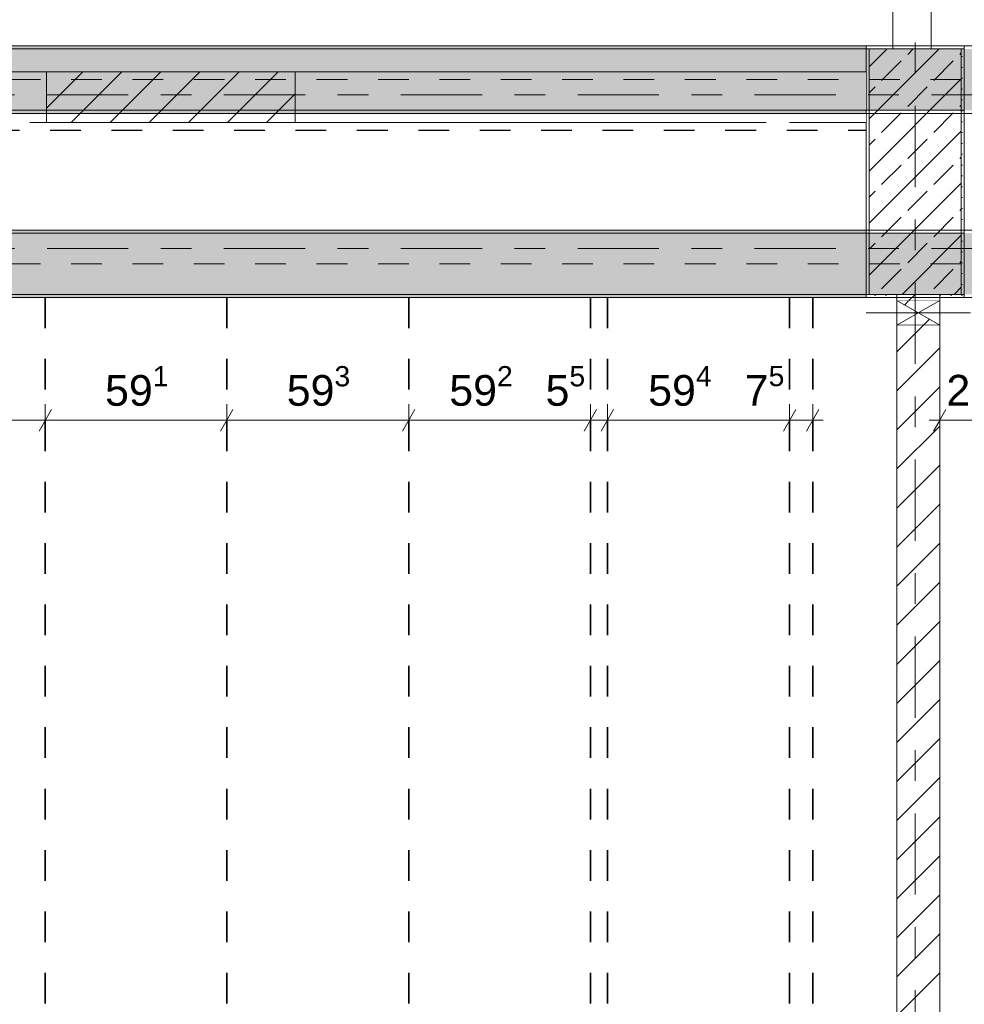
# Model space of a CAD drawing. Header units: metres. Extents: x -3.6 to 84.5, y -11 to 16.8.
# Tile 140 of 229: x 44.4 to 47.5, y 2.9 to 6.1. Entities that reach past the tile are written whole.
import ezdxf

# ---------------------------------------------------------------- set-up
doc = ezdxf.new("R2010")
doc.units = ezdxf.units.M
doc.header["$MEASUREMENT"] = 0
for name, pattern in [('Achse', [0.2, 0.1, -0.05, 0, -0.05]), ('Strichlinie doppelt', [0.546806, 0.264583, -0.105833, 0.070556, -0.105833]), ('Strichlinie eng', [0.115, 0.075, -0.04]), ('Wipeout_Contour', [1, 0, -1])]:
    doc.linetypes.add(name, pattern=pattern)
for name, color, linetype in [('155 - Bemaßung_ Beschriftung.Ausbau - Deckenelemente', 7, 'Continuous'), ('301 - Elemente.Linie', 7, 'Continuous'), ('451 - Universal.Achsen Raster', 7, 'Continuous'), ('605 - Struktur.Wand Innen', 7, 'Continuous'), ('607 - Struktur.Stütze', 7, 'Continuous'), ('608 - Struktur.Träger', 7, 'Continuous'), ('Abbruch_605 - Struktur.Wand Innen', 7, 'Continuous'), ('Neubau_302 - Elemente.Schraffur', 7, 'Continuous'), ('Neubau_605 - Struktur.Wand Innen', 7, 'Continuous')]:
    doc.layers.add(name, color=color, linetype=linetype)
doc.styles.add('ERSTELLTER_STIL_2', font='txt')
doc.linetypes.add('Abbruch 1', pattern='A,0,[1,2022.0244.A_L5A-PL04.10_iA_Deckenelemente 3.OG1.Shx,S=0.001984,R=0,X=0,Y=0],-0.25,0', length=0.25)
doc.dimstyles.new('ERSTELLTER_STIL__1', dxfattribs={"dimtxt": 0.1, "dimasz": 0.0532, "dimexe": 0.18, "dimexo": 0.0625, "dimgap": 0, "dimtad": 1, "dimtih": 1, "dimtoh": 1, "dimzin": 0, "dimdsep": 46, "dimtxsty": 'ERSTELLTER_STIL_2', "dimblk": 'ARROWHEAD_2', "dimblk1": 'ARROWHEAD_2', "dimblk2": 'ARROWHEAD_2', "dimcen": 0.09, "dimse1": 1, "dimse2": 1, "dimclrd": 7, "dimclre": 7, "dimclrt": 7, "dimazin": 0, "dimtfac": 1, "dimtdec": 4, "dimtmove": 0, "dimatfit": 3, "dimfxl": 1, "dimtolj": 1, "dimtzin": 0, "dimarcsym": 0})
doc.dimstyles.new('ERSTELLTER_STIL__2', dxfattribs={"dimtxt": 0.1, "dimasz": 0.0532, "dimexe": 0.18, "dimexo": 0.0625, "dimgap": 0, "dimtad": 1, "dimtih": 1, "dimtoh": 1, "dimzin": 0, "dimdsep": 46, "dimtxsty": 'ERSTELLTER_STIL_2', "dimblk": 'ARROWHEAD_2', "dimblk1": 'ARROWHEAD_2', "dimblk2": 'ARROWHEAD_2', "dimcen": 0.09, "dimse1": 1, "dimse2": 1, "dimclrd": 7, "dimclre": 7, "dimclrt": 7, "dimazin": 0, "dimtfac": 1, "dimtdec": 4, "dimtmove": 2, "dimatfit": 3, "dimfxl": 1, "dimtolj": 1, "dimtzin": 0, "dimarcsym": 0})
pattern_1 = [(45, (0, 0), (-0.08485281, 0.08485281), []), (45, (-0.04243, 0.04243), (-0.08485281, 0.08485281), [0.09, -0.03])]
pattern_2 = [(45, (0, 0), (-0.01767767, 0.01767767), [0, -0.025])]
pattern_3 = [(45, (0, 0), (-0.06363961, 0.06363961), [])]

# ---------------------------------------------------------------- blocks, each defined once
blk = doc.blocks.new('*D268')
at = {"layer": '155 - Bemaßung_ Beschriftung.Ausbau - Deckenelemente', "color": 7, "linetype": 'Continuous', "lineweight": 5}
for p, q in [((43.9162, 4.825), (43.8758, 4.755)), ((43.896, 4.7375), (43.896, 4.8425)), ((44.5162, 4.825), (44.4758, 4.755)), ((44.496, 4.7375), (44.496, 4.8425)), ((43.896, 4.79), (44.496, 4.79))]:
    blk.add_line(p, q, dxfattribs=at)
at = {"layer": '155 - Bemaßung_ Beschriftung.Ausbau - Deckenelemente', "color": 7, "lineweight": 5, "insert": (44.1201, 4.81), "char_height": 0.1, "attachment_point": 7, "style": 'ERSTELLTER_STIL_2'}
blk.add_mtext('\\A1;{\\pql;\\fArial|b0|i0|c0|p38;60}', dxfattribs=at)
blk = doc.blocks.new('ARROWHEAD_2')
at = {"color": 0, "linetype": 'Continuous', "lineweight": 0}
for p, q in [((-0.378, -0.655), (0.378, 0.655)), ((0, 0), (-1, 0))]:
    blk.add_line(p, q, dxfattribs=at)
blk = doc.blocks.new('*D269')
at = {"layer": '155 - Bemaßung_ Beschriftung.Ausbau - Deckenelemente', "color": 7, "linetype": 'Continuous', "lineweight": 5}
for p, q in [((44.5162, 4.825), (44.4758, 4.755)), ((44.496, 4.7375), (44.496, 4.8425)), ((45.1072, 4.825), (45.0668, 4.755)), ((45.087, 4.7375), (45.087, 4.8425)), ((44.496, 4.79), (45.087, 4.79))]:
    blk.add_line(p, q, dxfattribs=at)
at = {"layer": '155 - Bemaßung_ Beschriftung.Ausbau - Deckenelemente', "color": 7, "lineweight": 5, "insert": (44.6906, 4.8083), "char_height": 0.1, "attachment_point": 7, "style": 'ERSTELLTER_STIL_2'}
blk.add_mtext('\\A1;{\\pql;\\fArial|b0|i0|c0|p38;59\\fArial|b0|i0|c0|p38;\\A1{\\H.66x;\\S1^  ;}}', dxfattribs=at)
blk = doc.blocks.new('*D270')
at = {"layer": '155 - Bemaßung_ Beschriftung.Ausbau - Deckenelemente', "color": 7, "linetype": 'Continuous', "lineweight": 5}
for p, q in [((45.1072, 4.825), (45.0668, 4.755)), ((45.087, 4.7375), (45.087, 4.8425)), ((45.7002, 4.825), (45.6598, 4.755)), ((45.68, 4.7375), (45.68, 4.8425)), ((45.087, 4.79), (45.68, 4.79))]:
    blk.add_line(p, q, dxfattribs=at)
at = {"layer": '155 - Bemaßung_ Beschriftung.Ausbau - Deckenelemente', "color": 7, "lineweight": 5, "insert": (45.2826, 4.8083), "char_height": 0.1, "attachment_point": 7, "style": 'ERSTELLTER_STIL_2'}
blk.add_mtext('\\A1;{\\pql;\\fArial|b0|i0|c0|p38;59\\fArial|b0|i0|c0|p38;\\A1{\\H.66x;\\S3^  ;}}', dxfattribs=at)
blk = doc.blocks.new('*D271')
at = {"layer": '155 - Bemaßung_ Beschriftung.Ausbau - Deckenelemente', "color": 7, "linetype": 'Continuous', "lineweight": 5}
for p, q in [((45.7002, 4.825), (45.6598, 4.755)), ((45.68, 4.7375), (45.68, 4.8425)), ((46.2922, 4.825), (46.2518, 4.755)), ((46.272, 4.7375), (46.272, 4.8425)), ((45.68, 4.79), (46.272, 4.79))]:
    blk.add_line(p, q, dxfattribs=at)
at = {"layer": '155 - Bemaßung_ Beschriftung.Ausbau - Deckenelemente', "color": 7, "lineweight": 5, "char_height": 0.1, "attachment_point": 7, "style": 'ERSTELLTER_STIL_2'}
for s, insert in [('\\A1;{\\pql;\\fArial|b0|i0|c0|p38;59\\fArial|b0|i0|c0|p38;\\A1{\\H.66x;\\S2^  ;}}', (45.8121, 4.8083)), ('\\A1;{\\pql;\\fArial|b0|i0|c0|p38;5\\fArial|b0|i0|c0|p38;\\A1{\\H.66x;\\S5^  ;}}', (46.1258, 4.8083))]:
    blk.add_mtext(s, dxfattribs=dict(at, insert=insert))
blk = doc.blocks.new('*D272')
at = {"layer": '155 - Bemaßung_ Beschriftung.Ausbau - Deckenelemente', "color": 7, "linetype": 'Continuous', "lineweight": 5}
for p, q in [((46.2922, 4.825), (46.2518, 4.755)), ((46.272, 4.7375), (46.272, 4.8425)), ((46.3472, 4.825), (46.3068, 4.755)), ((46.327, 4.7375), (46.327, 4.8425)), ((46.272, 4.79), (46.327, 4.79))]:
    blk.add_line(p, q, dxfattribs=at)
blk = doc.blocks.new('*D273')
at = {"layer": '155 - Bemaßung_ Beschriftung.Ausbau - Deckenelemente', "color": 7, "linetype": 'Continuous', "lineweight": 5}
for p, q in [((46.3472, 4.825), (46.3068, 4.755)), ((46.327, 4.7375), (46.327, 4.8425)), ((46.9412, 4.825), (46.9008, 4.755)), ((46.921, 4.7375), (46.921, 4.8425)), ((46.327, 4.79), (46.921, 4.79))]:
    blk.add_line(p, q, dxfattribs=at)
at = {"layer": '155 - Bemaßung_ Beschriftung.Ausbau - Deckenelemente', "color": 7, "lineweight": 5, "char_height": 0.1, "attachment_point": 7, "style": 'ERSTELLTER_STIL_2'}
for s, insert in [('\\A1;{\\pql;\\fArial|b0|i0|c0|p38;59\\fArial|b0|i0|c0|p38;\\A1{\\H.66x;\\S4^  ;}}', (46.4601, 4.8083)), ('\\A1;{\\pql;\\fArial|b0|i0|c0|p38;7\\fArial|b0|i0|c0|p38;\\A1{\\H.66x;\\S5^  ;}}', (46.7748, 4.8089))]:
    blk.add_mtext(s, dxfattribs=dict(at, insert=insert))
blk = doc.blocks.new('*D274')
at = {"layer": '155 - Bemaßung_ Beschriftung.Ausbau - Deckenelemente', "color": 7, "linetype": 'Continuous', "lineweight": 5}
for p, q in [((46.9412, 4.825), (46.9008, 4.755)), ((46.921, 4.7375), (46.921, 4.8425)), ((46.9758, 4.755), (47.0162, 4.825)), ((46.996, 4.7375), (46.996, 4.8425)), ((46.921, 4.79), (46.996, 4.79)), ((46.996, 4.79), (47.0302, 4.79))]:
    blk.add_line(p, q, dxfattribs=at)
blk = doc.blocks.new('*D275')
at = {"layer": '155 - Bemaßung_ Beschriftung.Ausbau - Deckenelemente', "color": 7, "linetype": 'Continuous', "lineweight": 5}
for p, q in [((47.4302, 4.825), (47.3898, 4.755)), ((47.41, 4.7375), (47.41, 4.8425)), ((47.6452, 4.825), (47.6048, 4.755)), ((47.625, 4.7375), (47.625, 4.8425)), ((47.3757, 4.79), (47.41, 4.79)), ((47.41, 4.79), (47.625, 4.79))]:
    blk.add_line(p, q, dxfattribs=at)
at = {"layer": '155 - Bemaßung_ Beschriftung.Ausbau - Deckenelemente', "color": 7, "lineweight": 5, "insert": (47.4317, 4.8089), "char_height": 0.1, "attachment_point": 7, "style": 'ERSTELLTER_STIL_2'}
blk.add_mtext('\\A1;{\\pql;\\fArial|b0|i0|c0|p38;21\\fArial|b0|i0|c0|p38;\\A1{\\H.66x;\\S5^  ;}}', dxfattribs=at)

msp = doc.modelspace()

# ---------------------------------------------------------------- hatches: boundary and pattern name
at = {"layer": '607 - Struktur.Stütze', "linetype": 'Continuous', "lineweight": 0, "true_color": 0x000000}
h = msp.add_hatch(dxfattribs=at)
h.set_pattern_fill('Gips_0001', color=18, style=0, pattern_type=2)
h.set_pattern_definition(pattern_2)
h.paths.add_polyline_path([(47.17, 6.01), (47.17, 5.19), (47.27, 5.19), (47.27, 5.2), (47.18, 5.2), (47.18, 6), (47.48, 6), (47.48, 5.2), (47.41, 5.2), (47.41, 5.19), (47.49, 5.19), (47.49, 6.01)])
h = msp.add_hatch(dxfattribs=at)
h.set_pattern_fill('Beton__Stahlbeton_0001', color=18, style=0, pattern_type=2)
h.set_pattern_definition(pattern_1)
h.paths.add_polyline_path([(47.18, 5.2), (47.48, 5.2), (47.48, 6), (47.18, 6)])
at = {"layer": '608 - Struktur.Träger', "linetype": 'Continuous', "lineweight": 0, "true_color": 0x000000}
h = msp.add_hatch(dxfattribs=at)
h.set_pattern_fill('Gips_0001', color=18, style=0, pattern_type=2)
h.set_pattern_definition(pattern_2)
h.paths.add_polyline_path([(40.29, 6), (47.17, 6), (47.17, 6.01), (40.29, 6.01)])
h = msp.add_hatch(dxfattribs=at)
h.set_pattern_fill('Gips_0001', color=18, style=0, pattern_type=2)
h.set_pattern_definition(pattern_2)
h.paths.add_polyline_path([(40.29, 5.41), (40.29, 5.4), (47.17, 5.4), (47.17, 5.41)])
h = msp.add_hatch(dxfattribs=at)
h.set_pattern_fill('Gips_0001', color=18, style=0, pattern_type=2)
h.set_pattern_definition(pattern_2)
h.paths.add_polyline_path([(40.29, 5.19), (47.17, 5.19), (47.17, 5.2), (40.29, 5.2)])
at = {"layer": 'Abbruch_605 - Struktur.Wand Innen', "linetype": 'Continuous', "lineweight": 0, "true_color": 0x000000}
h = msp.add_hatch(dxfattribs=at)
h.set_pattern_fill('MW_Ziegel_0001', color=18, style=0, pattern_type=2)
h.set_pattern_definition(pattern_3)
h.paths.add_polyline_path([(47.27, 5.18), (47.34, 5.14), (47.41, 5.18)])
h = msp.add_hatch(dxfattribs=at)
h.set_pattern_fill('MW_Ziegel_0001', color=18, style=0, pattern_type=2)
h.set_pattern_definition(pattern_3)
h.paths.add_polyline_path([(47.27, 5.1), (47.41, 5.1), (47.34, 5.14)])

# ---------------------------------------------------------------- linework, layer by layer
at = {"layer": '155 - Bemaßung_ Beschriftung.Ausbau - Deckenelemente', "color": 7, "linetype": 'Achse', "lineweight": 35}
for p, q in [((44.496, 5.19), (44.496, 0.71)), ((45.087, 5.19), (45.087, 0.71)), ((45.68, 5.19), (45.68, 0.71)), ((46.272, 5.19), (46.272, 0.71)), ((46.327, 5.19), (46.327, 0.71)), ((46.921, 5.19), (46.921, 0.71)), ((46.996, 5.19), (46.996, 0.71))]:
    msp.add_line(p, q, dxfattribs=at)
at = {"layer": '301 - Elemente.Linie', "color": 1, "linetype": 'Strichlinie eng', "lineweight": 25, "flags": 128}
msp.add_lwpolyline([(40.3114, 5.7353), (47.17, 5.7353)], dxfattribs=at)
at = {"layer": '451 - Universal.Achsen Raster', "color": 160, "linetype": 'Strichlinie doppelt', "lineweight": 9, "true_color": 0x3232ff}
msp.add_line((64.935, 5.35), (-3.175, 5.35), dxfattribs=at)
at = {"layer": '605 - Struktur.Wand Innen', "color": 7, "linetype": 'Continuous', "lineweight": 13}
for p, q in [((47.2575, 8.1), (47.2575, 6)), ((47.3825, 6), (47.3825, 8.1))]:
    msp.add_line(p, q, dxfattribs=at)
at = {"layer": '605 - Struktur.Wand Innen', "color": 7, "linetype": 'Continuous', "lineweight": 5}
for p, q in [((47.27, 6), (47.2575, 6)), ((47.2825, 6), (47.27, 6)), ((47.3575, 6), (47.2825, 6)), ((47.37, 6), (47.3575, 6)), ((47.3825, 6), (47.37, 6))]:
    msp.add_line(p, q, dxfattribs=at)
at = {"layer": '607 - Struktur.Stütze', "color": 7, "linetype": 'Continuous', "lineweight": 5, "flags": 128}
msp.add_lwpolyline([(47.41, 5.19), (47.49, 5.19), (47.49, 6.01), (47.17, 6.01), (47.17, 5.19), (47.27, 5.19)], dxfattribs=at)
at = {"layer": '607 - Struktur.Stütze', "color": 7, "linetype": 'Continuous', "lineweight": 13, "flags": 128}
msp.add_lwpolyline([(47.18, 5.2), (47.48, 5.2), (47.48, 6), (47.18, 6)], close=True, dxfattribs=at)
at = {"layer": '608 - Struktur.Träger', "color": 7, "linetype": 'Continuous', "lineweight": 13}
for p, q in [((0.38, 6.01), (61.88, 6.01)), ((47.17, 6), (40.29, 6)), ((47.49, 6), (47.17, 6)), ((0.38, 5.41), (61.88, 5.41)), ((47.17, 5.4), (40.29, 5.4)), ((47.49, 5.4), (47.17, 5.4))]:
    msp.add_line(p, q, dxfattribs=at)
at = {"layer": '608 - Struktur.Träger', "color": 7, "linetype": 'Continuous', "lineweight": 5}
for p, q in [((47.17, 6.01), (40.29, 6.01)), ((47.17, 6.01), (47.17, 6)), ((47.17, 5.41), (40.29, 5.41)), ((47.17, 5.41), (47.17, 5.4)), ((47.17, 5.2), (47.17, 5.19)), ((47.17, 5.19), (40.29, 5.19))]:
    msp.add_line(p, q, dxfattribs=at)
at = {"layer": '608 - Struktur.Träger', "color": 7, "linetype": 'Achse', "lineweight": 9}
msp.add_line((0.38, 5.3), (61.88, 5.3), dxfattribs=at)
at = {"layer": 'Abbruch_605 - Struktur.Wand Innen', "color": 7, "linetype": 'Abbruch 1', "lineweight": 18}
for p, q in [((47.41, 5.18), (47.27, 5.18)), ((47.27, 5.1), (47.41, 5.1))]:
    msp.add_line(p, q, dxfattribs=at)
at = {"layer": 'Abbruch_605 - Struktur.Wand Innen', "color": 160, "linetype": 'Abbruch 1', "lineweight": 5, "true_color": 0x3232ff}
msp.add_line((47.17, 5.14), (47.51, 5.14), dxfattribs=at)
msp.add_line((47.17, 5.14), (47.51, 5.14), dxfattribs=at)
at = {"layer": 'Abbruch_605 - Struktur.Wand Innen', "color": 7, "linetype": 'Abbruch 1', "lineweight": 18, "flags": 128}
for points in [[(47.27, 5.18), (47.27, 5.1)], [(47.41, 5.1), (47.41, 5.18)]]:
    msp.add_lwpolyline(points, dxfattribs=at)
at = {"layer": 'Neubau_605 - Struktur.Wand Innen', "color": 1, "linetype": 'Continuous', "lineweight": 9}
for p, q in [((47.27, 5.1), (47.41, 5.18)), ((47.27, 5.18), (47.41, 5.1))]:
    msp.add_line(p, q, dxfattribs=at)

# ---------------------------------------------------------------- dimensions: what is measured, and where the dimension line sits
at = {"layer": '155 - Bemaßung_ Beschriftung.Ausbau - Deckenelemente', "color": 7, "linetype": 'Continuous', "lineweight": 5}
for base, p1, p2, picture, middle in [((45.087, 4.79), (44.496, 5.19), (45.087, 5.19), '*D269', (44.9019, 4.86)), ((45.68, 4.79), (45.087, 5.19), (45.68, 5.19), '*D270', (45.4939, 4.86)), ((46.272, 4.79), (45.68, 5.19), (46.272, 5.19), '*D271', (46.0234, 4.86)), ((46.921, 4.79), (46.327, 5.19), (46.921, 5.19), '*D273', (46.6714, 4.86)), ((44.496, 4.79), (43.896, 5.19), (44.496, 5.19), '*D268', (44.1963, 4.86)), ((46.3269889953, 4.7899822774), (46.2719889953, 5.1899822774), (46.3269889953, 5.1899822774), '*D272', (46.298964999, 4.8599822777)), ((46.9959889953, 4.7899822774), (46.9209889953, 5.1899822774), (46.9959889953, 5.1899822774), '*D274', (46.947964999, 4.8599822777))]:
    dim = msp.add_linear_dim(base=base, p1=p1, p2=p2, dimstyle='ERSTELLTER_STIL__1', dxfattribs=at)
    dim.commit()
    dim.dimension.update_dxf_attribs({"geometry": picture, "text_midpoint": middle, "dimtype": 160})

# ---------------------------------------------------------------- wipeouts: each hides what was drawn before it
at = {"color": 254, "linetype": 'Wipeout_Contour', "lineweight": 0, "ltscale": 179.696601}
msp.add_wipeout([(44.635, 5.925), (44.445, 5.925), (44.445, 5.76), (44.635, 5.76)], dxfattribs=at).dxf.layer = '605 - Struktur.Wand Innen'
at = {"color": 254, "linetype": 'Wipeout_Contour', "lineweight": 0, "ltscale": 184.600921}
msp.add_wipeout([(46.845, 5.925), (44.71, 5.925), (44.71, 5.76), (46.845, 5.76)], dxfattribs=at).dxf.layer = '605 - Struktur.Wand Innen'

# ---------------------------------------------------------------- next in the draw order: linework, layer by layer
at = {"layer": '605 - Struktur.Wand Innen', "color": 7, "linetype": 'Continuous', "lineweight": 13, "flags": 128}
for points in [[(44.445, 5.76), (44.635, 5.76)], [(44.71, 5.76), (46.845, 5.76)]]:
    msp.add_lwpolyline(points, dxfattribs=at)

# ---------------------------------------------------------------- next in the draw order: wipeouts: each hides what was drawn before it
at = {"color": 254, "linetype": 'Wipeout_Contour', "lineweight": 0, "ltscale": 189.635326}
msp.add_wipeout([(46.92, 5.925), (46.92, 5.76), (47.17, 5.76), (47.17, 5.925)], dxfattribs=at).dxf.layer = '605 - Struktur.Wand Innen'
at = {"color": 254, "linetype": 'Wipeout_Contour', "lineweight": 0, "ltscale": 190.504621}
msp.add_wipeout([(47.41, 5.2), (47.27, 5.2), (47.27, 5.18), (47.41, 5.18)], dxfattribs=at).dxf.layer = '605 - Struktur.Wand Innen'
at = {"color": 254, "linetype": 'Wipeout_Contour', "lineweight": 0, "ltscale": 189.922807}
msp.add_wipeout([(47.41, 5.1), (47.27, 5.1), (47.27, 0.7), (47.41, 0.7)], dxfattribs=at).dxf.layer = '605 - Struktur.Wand Innen'

# ---------------------------------------------------------------- next in the draw order: hatches: boundary and pattern name
at = {"layer": '605 - Struktur.Wand Innen', "linetype": 'Continuous', "lineweight": 0, "true_color": 0x000000}
h = msp.add_hatch(dxfattribs=at)
h.set_pattern_fill('MW_Ziegel_0001', color=18, style=0, pattern_type=2)
h.set_pattern_definition(pattern_3)
h.paths.add_polyline_path([(47.41, 5.2), (47.27, 5.2), (47.27, 5.18), (47.41, 5.18)])
h = msp.add_hatch(dxfattribs=at)
h.set_pattern_fill('MW_Ziegel_0001', color=18, style=0, pattern_type=2)
h.set_pattern_definition(pattern_3)
h.paths.add_polyline_path([(47.41, 5.1), (47.27, 5.1), (47.27, 0.7), (47.41, 0.7)])
at = {"layer": '608 - Struktur.Träger', "linetype": 'Continuous', "lineweight": 0, "true_color": 0x000000}
h = msp.add_hatch(dxfattribs=at)
h.set_pattern_fill('Beton__Stahlbeton_0001', color=18, style=0, pattern_type=2)
h.set_pattern_definition(pattern_1)
h.paths.add_polyline_path([(0.69, 5.4), (0.38, 5.4), (0.38, 5.2), (0.69, 5.2), (4.025, 5.2), (4.21, 5.2), (7.57, 5.2), (7.89, 5.2), (11.17, 5.2), (11.49, 5.2), (14.85, 5.2), (15.005, 5.2), (18.37, 5.2), (18.69, 5.2), (22.03, 5.2), (22.19, 5.2), (25.57, 5.2), (25.89, 5.2), (29.26, 5.2), (29.41, 5.2), (32.77, 5.2), (33.09, 5.2), (36.455, 5.2), (36.605, 5.2), (39.97, 5.2), (40.29, 5.2), (47.17, 5.2), (47.49, 5.2), (50.86, 5.2), (51.005, 5.2), (54.37, 5.2), (54.69, 5.2), (58.065, 5.2), (58.205, 5.2), (61.57, 5.2), (61.88, 5.2), (61.88, 5.4), (61.57, 5.4), (58.205, 5.4), (58.065, 5.4), (54.69, 5.4), (54.37, 5.4), (51.005, 5.4), (50.86, 5.4), (47.49, 5.4), (47.17, 5.4), (40.29, 5.4), (39.97, 5.4), (36.605, 5.4), (36.455, 5.4), (33.09, 5.4), (32.77, 5.4), (29.41, 5.4), (29.26, 5.4), (25.89, 5.4), (25.57, 5.4), (22.19, 5.4), (22.03, 5.4), (18.69, 5.4), (18.37, 5.4), (15.005, 5.4), (14.85, 5.4), (11.49, 5.4), (11.17, 5.4), (7.89, 5.4), (7.57, 5.4), (4.21, 5.4), (4.025, 5.4)])

# ---------------------------------------------------------------- next in the draw order: linework, layer by layer
at = {"layer": '451 - Universal.Achsen Raster', "color": 160, "linetype": 'Strichlinie doppelt', "lineweight": 9, "true_color": 0x3232ff}
msp.add_line((47.33, -10.585), (47.33, 16.355), dxfattribs=at)
at = {"layer": '605 - Struktur.Wand Innen', "color": 7, "linetype": 'Continuous', "lineweight": 13, "flags": 128}
for points in [[(47.17, 5.925), (44.37, 5.925)], [(46.92, 5.76), (47.17, 5.76)]]:
    msp.add_lwpolyline(points, dxfattribs=at)
at = {"layer": '605 - Struktur.Wand Innen', "color": 7, "linetype": 'Continuous', "lineweight": 18, "flags": 128}
for points in [[(47.27, 5.2), (47.27, 5.18)], [(47.41, 5.18), (47.41, 5.2)], [(47.27, 5.1), (47.27, 0.7)], [(47.41, 0.7), (47.41, 5.1)]]:
    msp.add_lwpolyline(points, dxfattribs=at)
at = {"layer": '608 - Struktur.Träger', "color": 7, "linetype": 'Continuous', "lineweight": 5}
msp.add_line((47.17, 5.8), (47.17, 5.79), dxfattribs=at)
at = {"layer": '608 - Struktur.Träger', "color": 7, "linetype": 'Continuous', "lineweight": 13}
msp.add_line((0.38, 5.19), (61.88, 5.19), dxfattribs=at)
at = {"layer": '608 - Struktur.Träger', "color": 7, "linetype": 'Continuous', "lineweight": 13, "flags": 128}
msp.add_lwpolyline([(47.49, 5.2), (47.17, 5.2), (40.29, 5.2), (39.97, 5.2), (36.605, 5.2), (36.455, 5.2), (33.09, 5.2), (32.77, 5.2), (29.41, 5.2), (29.26, 5.2), (25.89, 5.2), (25.57, 5.2), (22.19, 5.2), (22.03, 5.2), (18.69, 5.2), (18.37, 5.2), (15.005, 5.2), (14.85, 5.2), (11.49, 5.2)], dxfattribs=at)

# ---------------------------------------------------------------- next in the draw order: dimensions: what is measured, and where the dimension line sits
at = {"layer": '155 - Bemaßung_ Beschriftung.Ausbau - Deckenelemente', "color": 7, "linetype": 'Continuous', "lineweight": 5}
dim = msp.add_linear_dim(base=(47.624975, 4.7899822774), p1=(47.409975, 2.9499822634), p2=(47.624975, 5.1899822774), dimstyle='ERSTELLTER_STIL__2', dxfattribs=at)
dim.commit()
dim.dimension.update_dxf_attribs({"geometry": '*D275', "text_midpoint": (47.6429447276, 4.8599822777), "dimtype": 160})

# ---------------------------------------------------------------- next in the draw order: wipeouts: each hides what was drawn before it
at = {"color": 254, "linetype": 'Wipeout_Contour', "lineweight": 0, "ltscale": 181.148143}
msp.add_wipeout([(44.5, 5.925), (45.31, 5.925), (45.31, 5.76), (44.5, 5.76)], dxfattribs=at).dxf.layer = 'Neubau_302 - Elemente.Schraffur'

# ---------------------------------------------------------------- next in the draw order: hatches: boundary and pattern name
at = {"layer": '608 - Struktur.Träger', "linetype": 'Continuous', "lineweight": 0, "true_color": 0x000000}
h = msp.add_hatch(dxfattribs=at)
h.set_pattern_fill('Beton__Stahlbeton_0001', color=18, style=0, pattern_type=2)
h.set_pattern_definition(pattern_1)
h.paths.add_polyline_path([(0.69, 6), (0.38, 6), (0.38, 5.8), (0.69, 5.8), (4.025, 5.8), (4.21, 5.8), (7.57, 5.8), (7.89, 5.8), (11.17, 5.8), (11.49, 5.8), (14.85, 5.8), (15.005, 5.8), (18.37, 5.8), (18.69, 5.8), (22.03, 5.8), (22.19, 5.8), (25.57, 5.8), (25.89, 5.8), (32.77, 5.8), (33.09, 5.8), (36.455, 5.8), (36.605, 5.8), (39.97, 5.8), (40.29, 5.8), (47.17, 5.8), (47.49, 5.8), (50.86, 5.8), (51.005, 5.8), (54.37, 5.8), (54.69, 5.8), (58.065, 5.8), (58.205, 5.8), (61.57, 5.8), (61.88, 5.8), (61.88, 6), (61.57, 6), (54.69, 6), (54.37, 6), (51, 6), (50.935, 6), (47.49, 6), (47.17, 6), (40.29, 6), (39.97, 6), (33.09, 6), (32.77, 6), (25.89, 6), (25.57, 6), (18.69, 6), (18.37, 6), (14.9575, 6), (14.8925, 6), (11.49, 6), (11.17, 6), (7.89, 6), (7.57, 6)])
h = msp.add_hatch(dxfattribs=at)
h.set_pattern_fill('Gips_0001', color=18, style=0, pattern_type=2)
h.set_pattern_definition(pattern_2)
h.paths.add_polyline_path([(47.17, 5.8), (40.29, 5.8), (40.29, 5.79), (47.17, 5.79)])
at = {"layer": 'Neubau_302 - Elemente.Schraffur', "linetype": 'Continuous', "lineweight": 5}
h = msp.add_hatch(dxfattribs=at)
h.set_pattern_fill('MW_Ziegel_0001', style=0, pattern_type=2)
h.set_pattern_definition(pattern_3)
h.paths.add_polyline_path([(44.5, 5.925), (45.31, 5.925), (45.31, 5.76), (44.5, 5.76)])

# ---------------------------------------------------------------- next in the draw order: linework, layer by layer
at = {"layer": '451 - Universal.Achsen Raster', "color": 160, "linetype": 'Strichlinie doppelt', "lineweight": 9, "true_color": 0x3232ff}
msp.add_line((64.935, 5.85), (-3.175, 5.85), dxfattribs=at)
at = {"layer": '608 - Struktur.Träger', "color": 7, "linetype": 'Achse', "lineweight": 9}
msp.add_line((0.38, 5.9), (61.88, 5.9), dxfattribs=at)
at = {"layer": '608 - Struktur.Träger', "color": 7, "linetype": 'Continuous', "lineweight": 13}
msp.add_line((0.38, 5.79), (61.88, 5.79), dxfattribs=at)
at = {"layer": '608 - Struktur.Träger', "color": 7, "linetype": 'Continuous', "lineweight": 5}
msp.add_line((47.17, 5.79), (40.29, 5.79), dxfattribs=at)
at = {"layer": '608 - Struktur.Träger', "color": 7, "linetype": 'Continuous', "lineweight": 13, "flags": 128}
msp.add_lwpolyline([(47.49, 5.8), (47.17, 5.8), (40.29, 5.8), (39.97, 5.8), (36.605, 5.8), (36.455, 5.8), (33.09, 5.8), (32.77, 5.8), (25.89, 5.8), (25.57, 5.8), (22.19, 5.8), (22.03, 5.8), (18.69, 5.8), (18.37, 5.8), (15.005, 5.8), (14.85, 5.8), (11.49, 5.8), (11.17, 5.8), (7.89, 5.8), (7.57, 5.8), (4.21, 5.8), (4.025, 5.8), (0.69, 5.8), (0.38, 5.8)], dxfattribs=at)
at = {"layer": 'Neubau_302 - Elemente.Schraffur', "color": 1, "linetype": 'Continuous', "lineweight": 9, "flags": 128}
msp.add_lwpolyline([(44.5, 5.925), (45.31, 5.925), (45.31, 5.76), (44.5, 5.76)], close=True, dxfattribs=at)

doc.saveas('drawing.dxf')
